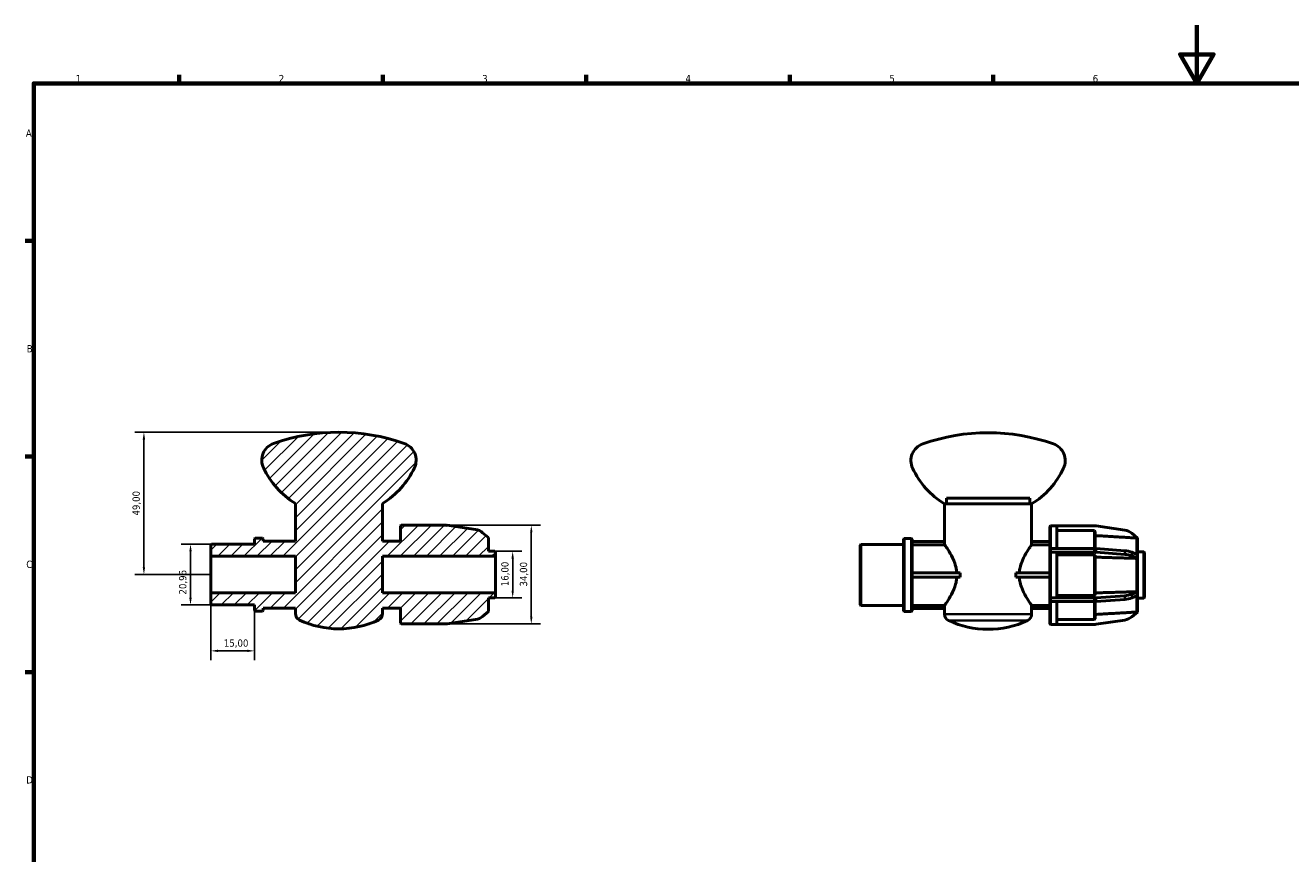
# Model space of a CAD drawing. Header units: millimetres. Extents: x 0 to 906, y 0 to 594.
# Tile 2 of 4: x 17 to 453, y 309 to 594. Entities that reach past the tile are written whole.
import ezdxf

# ---------------------------------------------------------------- set-up
doc = ezdxf.new("R2010")
doc.units = ezdxf.units.MM
for name, color, linetype, lineweight in [('Border (ISO)', 7, 'Continuous', 70), ('Dimension (ISO)', 7, 'Continuous', 25), ('Hatch (ISO)', 7, 'Continuous', 18), ('Visible (ISO)', 7, 'Continuous', 50), ('Visible Narrow (ISO)', 7, 'Continuous', 35)]:
    doc.layers.add(name, color=color, linetype=linetype, lineweight=lineweight)
doc.styles.add('Note Text (ISO)', font='tahoma.ttf')
doc.dimstyles.new('Default (ISO)', dxfattribs={"dimtxt": 2.5, "dimasz": 2.5, "dimexe": 3.175, "dimexo": 0, "dimgap": 0.762, "dimtad": 1, "dimrnd": 1e-08, "dimzin": 0, "dimtxsty": 'Note Text (ISO)', "dimcen": 0.09, "dimdle": 10, "dimclrd": 256, "dimclre": 256, "dimclrt": 232, "dimazin": 0, "dimtfac": 1.40208, "dimtmove": 0, "dimatfit": 3, "dimfxl": 1, "dimtolj": 1, "dimtzin": 0, "dimlwd": -1, "dimlwe": -1, "dimarcsym": 0})

# ---------------------------------------------------------------- blocks, each defined once
blk = doc.blocks.new('Borders Default Border')
at = {"layer": 'Border (ISO)'}
for p, q in [((70.08, 574), (70.08, 576.9)), ((140.17, 574), (140.17, 576.9)), ((210.25, 574), (210.25, 576.9)), ((280.33, 574), (280.33, 576.9)), ((350.42, 574), (350.42, 576.9)), ((20, 519.75), (17.1, 519.75)), ((20, 445.5), (17.1, 445.5)), ((20, 371.25), (17.1, 371.25))]:
    blk.add_line(p, q, dxfattribs=at)
at = {"layer": 'Border (ISO)', "flags": 128}
for points in [[(420.5, 594), (420.5, 574), (414.73, 584), (426.27, 584), (420.5, 574)], [(20, 20), (20, 574), (821, 574), (821, 20), (20, 20)]]:
    blk.add_lwpolyline(points, dxfattribs=at)
at = {"layer": 'Border (ISO)', "color": 232, "true_color": 0xca0064, "char_height": 2.5, "attachment_point": 7, "style": 'Note Text (ISO)'}
for s, insert in [('1', (34.48, 574.4)), ('2', (104.37, 574.4)), ('3', (174.43, 574.35)), ('4', (244.42, 574.4)), ('5', (314.64, 574.35)), ('6', (384.66, 574.35)), ('A', (17.29, 555.62)), ('B', (17.59, 481.37)), ('C', (17.43, 407.08)), ('D', (17.43, 332.88))]:
    blk.add_mtext(s, dxfattribs=dict(at, insert=insert))
blk = doc.blocks.new('*D7')
at = {"layer": 'Defpoints', "color": 0, "transparency": 16777216}
for p in [(125.1, 453.85), (57.94, 404.85), (81, 404.85)]:
    blk.add_point(p, dxfattribs=at)
at = {"layer": 'Dimension (ISO)', "transparency": 16777216}
for p, q in [((125.1, 453.85), (54.77, 453.85)), ((57.94, 451.35), (57.94, 407.35)), ((81, 404.85), (54.77, 404.85))]:
    blk.add_line(p, q, dxfattribs=at)
for points in [[(57.53, 451.35), (58.36, 451.35), (57.94, 453.85)], [(57.53, 407.35), (58.36, 407.35), (57.94, 404.85)]]:
    blk.add_solid(points, dxfattribs=at)
at = {"layer": 'Dimension (ISO)', "color": 232, "true_color": 0xca0064, "transparency": 16777216, "insert": (54.01, 425.18), "char_height": 2.5, "attachment_point": 1, "rotation": 90, "style": 'Note Text (ISO)'}
blk.add_mtext('\\A1;49,00', dxfattribs=at)
blk = doc.blocks.new('*D8')
at = {"layer": 'Defpoints', "color": 0, "transparency": 16777216}
for p in [(161.64, 421.85), (161.64, 387.85), (191.33, 387.85)]:
    blk.add_point(p, dxfattribs=at)
at = {"layer": 'Dimension (ISO)', "transparency": 16777216}
for p, q in [((161.64, 421.85), (194.51, 421.85)), ((191.33, 419.35), (191.33, 390.35)), ((161.64, 387.85), (194.51, 387.85))]:
    blk.add_line(p, q, dxfattribs=at)
for points in [[(190.92, 419.35), (191.75, 419.35), (191.33, 421.85)], [(190.92, 390.35), (191.75, 390.35), (191.33, 387.85)]]:
    blk.add_solid(points, dxfattribs=at)
at = {"layer": 'Dimension (ISO)', "color": 232, "true_color": 0xca0064, "transparency": 16777216, "insert": (187.4, 400.73), "char_height": 2.5, "attachment_point": 1, "rotation": 90, "style": 'Note Text (ISO)'}
blk.add_mtext('\\A1;34,00', dxfattribs=at)
blk = doc.blocks.new('*D9')
at = {"layer": 'Defpoints', "color": 0, "transparency": 16777216}
for p in [(81, 398.55), (96, 392.52), (96, 378.57)]:
    blk.add_point(p, dxfattribs=at)
at = {"layer": 'Dimension (ISO)', "transparency": 16777216}
for p, q in [((81, 398.55), (81, 375.4)), ((96, 392.52), (96, 375.4)), ((83.5, 378.57), (93.5, 378.57))]:
    blk.add_line(p, q, dxfattribs=at)
for points in [[(83.5, 378.99), (83.5, 378.15), (81, 378.57)], [(93.5, 378.99), (93.5, 378.15), (96, 378.57)]]:
    blk.add_solid(points, dxfattribs=at)
at = {"layer": 'Dimension (ISO)', "color": 232, "true_color": 0xca0064, "transparency": 16777216, "insert": (85.48, 382.5), "char_height": 2.5, "attachment_point": 1, "style": 'Note Text (ISO)'}
blk.add_mtext('\\A1;15,00', dxfattribs=at)
blk = doc.blocks.new('*D10')
at = {"layer": 'Defpoints', "color": 0, "transparency": 16777216}
for p in [(178.75, 412.85), (178.75, 396.85), (184.93, 396.85)]:
    blk.add_point(p, dxfattribs=at)
at = {"layer": 'Dimension (ISO)', "transparency": 16777216}
for p, q in [((178.75, 412.85), (188.1, 412.85)), ((184.93, 410.35), (184.93, 399.35)), ((178.75, 396.85), (188.1, 396.85))]:
    blk.add_line(p, q, dxfattribs=at)
for points in [[(184.51, 410.35), (185.34, 410.35), (184.93, 412.85)], [(184.51, 399.35), (185.34, 399.35), (184.93, 396.85)]]:
    blk.add_solid(points, dxfattribs=at)
at = {"layer": 'Dimension (ISO)', "color": 232, "true_color": 0xca0064, "transparency": 16777216, "insert": (180.99, 400.83), "char_height": 2.5, "attachment_point": 1, "rotation": 90, "style": 'Note Text (ISO)'}
blk.add_mtext('\\A1;16,00', dxfattribs=at)
blk = doc.blocks.new('*D11')
at = {"layer": 'Defpoints', "color": 0, "transparency": 16777216}
for p in [(81.25, 415.33), (73.99, 394.37), (81.25, 394.37)]:
    blk.add_point(p, dxfattribs=at)
at = {"layer": 'Dimension (ISO)', "transparency": 16777216}
for p, q in [((81.25, 415.33), (70.81, 415.33)), ((73.99, 412.83), (73.99, 396.87)), ((81.25, 394.37), (70.81, 394.37))]:
    blk.add_line(p, q, dxfattribs=at)
for points in [[(73.57, 412.83), (74.41, 412.83), (73.99, 415.33)], [(73.57, 396.87), (74.41, 396.87), (73.99, 394.37)]]:
    blk.add_solid(points, dxfattribs=at)
at = {"layer": 'Dimension (ISO)', "color": 232, "true_color": 0xca0064, "transparency": 16777216, "insert": (70.05, 397.98), "char_height": 2.5, "attachment_point": 1, "rotation": 90, "style": 'Note Text (ISO)'}
blk.add_mtext('\\A1;20,96', dxfattribs=at)

msp = doc.modelspace()

# ---------------------------------------------------------------- hatches: boundary and pattern name
at = {"layer": 'Hatch (ISO)'}
h = msp.add_hatch(dxfattribs=at)
h.set_pattern_fill('ANSI31', color=256, scale=25.4, style=0)
h.set_pattern_definition([(45, (0, 0), (-2.245064, 2.245064), [])])
edge = h.paths.add_edge_path()
edge.add_line((179, 412.605), (178.755, 412.85))
edge.add_line((178.755, 412.85), (176.55, 412.85))
edge.add_line((176.55, 412.85), (176.55, 417.6))
edge.add_line((176.55, 417.6), (174.588, 419.246))
edge.add_ellipse((171.439, 415.492), major_axis=(3.15, 3.754), ratio=1, start_angle=0, end_angle=31.54084)
edge.add_line((172.16, 420.339), (162.358, 421.797))
edge.add_ellipse((161.638, 416.95), major_axis=(0.721, 4.847), ratio=1, start_angle=0, end_angle=8.45916)
edge.add_line((161.638, 421.85), (146.578, 421.85))
edge.add_line((146.578, 421.85), (146.333, 421.605))
edge.add_line((146.333, 421.605), (146.333, 416.375))
edge.add_line((146.333, 416.375), (140.1, 416.375))
edge.add_line((140.1, 416.375), (140.1, 429.35))
edge.add_ellipse((125.1, 453.85), major_axis=(15, -24.5), ratio=1, start_angle=0, end_angle=33.35543)
edge.add_ellipse((145.567, 444.233), major_axis=(5.533, -2.6), ratio=1, start_angle=0, end_angle=95.74221)
edge.add_ellipse((125.1, 386.197), major_axis=(22.5, 63.801), ratio=1, start_angle=0, end_angle=38.85105)
edge.add_ellipse((104.633, 444.233), major_axis=(-2.033, 5.766), ratio=1, start_angle=0, end_angle=95.74221)
edge.add_ellipse((125.1, 453.85), major_axis=(-26, -12.217), ratio=1, start_angle=0, end_angle=33.35543)
edge.add_line((110.1, 429.35), (110.1, 416.375))
edge.add_line((110.1, 416.375), (99, 416.375))
edge.add_line((99, 416.375), (99, 417.178))
edge.add_line((99, 417.178), (98.755, 417.423))
edge.add_line((98.755, 417.423), (96.245, 417.423))
edge.add_line((96.245, 417.423), (96, 417.178))
edge.add_line((96, 417.178), (96, 415.327))
edge.add_line((96, 415.327), (81.245, 415.327))
edge.add_line((81.245, 415.327), (81, 415.082))
edge.add_line((81, 415.082), (81, 411.146))
edge.add_line((81, 411.146), (110.1, 411.146))
edge.add_line((110.1, 411.146), (110.1, 398.554))
edge.add_line((110.1, 398.554), (81, 398.554))
edge.add_line((81, 398.554), (81, 394.617))
edge.add_line((81, 394.618), (81.245, 394.373))
edge.add_line((81.245, 394.373), (96, 394.373))
edge.add_line((96, 394.373), (96, 392.522))
edge.add_line((96, 392.522), (96.245, 392.277))
edge.add_line((96.245, 392.277), (98.755, 392.277))
edge.add_line((98.755, 392.277), (99, 392.522))
edge.add_line((99, 392.522), (99, 393.325))
edge.add_line((99, 393.325), (110.1, 393.325))
edge.add_line((110.1, 393.325), (110.1, 391.403))
edge.add_ellipse((112.55, 391.403), major_axis=(-2.45, 0), ratio=1, start_angle=0, end_angle=64.82271)
edge.add_ellipse((125.1, 418.1), major_axis=(-13.592, -28.915), ratio=1, start_angle=0, end_angle=50.35458)
edge.add_ellipse((137.65, 391.403), major_axis=(1.042, -2.217), ratio=1, start_angle=0, end_angle=64.82271)
edge.add_line((140.1, 391.403), (140.1, 393.325))
edge.add_line((140.1, 393.325), (146.333, 393.325))
edge.add_line((146.333, 393.325), (146.333, 388.095))
edge.add_line((146.333, 388.095), (146.578, 387.85))
edge.add_line((146.578, 387.85), (161.638, 387.85))
edge.add_ellipse((161.638, 392.75), major_axis=(0, -4.9), ratio=1, start_angle=0, end_angle=8.45916)
edge.add_line((162.358, 387.903), (172.16, 389.361))
edge.add_ellipse((171.439, 394.208), major_axis=(0.721, -4.847), ratio=1, start_angle=0, end_angle=31.54084)
edge.add_line((174.588, 390.454), (176.55, 392.1))
edge.add_line((176.55, 392.1), (176.55, 396.85))
edge.add_line((176.55, 396.85), (178.755, 396.85))
edge.add_line((178.755, 396.85), (179, 397.095))
edge.add_line((179, 397.095), (179, 398.554))
edge.add_line((179, 398.554), (140.1, 398.554))
edge.add_line((140.1, 398.554), (140.1, 411.146))
edge.add_line((140.1, 411.146), (179, 411.146))
edge.add_line((179, 411.146), (179, 412.605))

# ---------------------------------------------------------------- linework, layer by layer
at = {"layer": 'Visible (ISO)'}
for p, q in [((110.1, 429.35), (110.1, 416.375)), ((140.1, 416.375), (140.1, 429.35)), ((333.631, 429.182), (333.631, 416.208)), ((333.631, 429.182), (333.765, 429.182)), ((333.765, 429.182), (363.497, 429.182)), ((362.993, 431.182), (334.27, 431.182)), ((334.27, 429.182), (334.27, 431.182)), ((362.993, 431.182), (362.993, 429.182)), ((363.631, 429.182), (363.497, 429.182)), ((363.631, 429.182), (363.631, 416.208)), ((146.578, 421.85), (146.333, 421.605)), ((146.333, 421.605), (146.333, 416.375)), ((161.638, 421.85), (146.578, 421.85)), ((172.16, 420.339), (162.358, 421.797)), ((176.55, 417.6), (174.588, 419.246)), ((370.11, 421.682), (369.865, 421.437)), ((370.11, 421.666), (369.865, 421.421)), ((369.865, 421.437), (369.865, 421.421)), ((369.865, 413.696), (369.865, 421.421)), ((385.169, 421.682), (370.11, 421.682)), ((370.11, 421.666), (370.11, 413.819)), ((372.315, 421.666), (370.11, 421.666)), ((372.315, 413.819), (372.315, 421.666)), ((385.286, 419.965), (372.315, 419.965)), ((385.286, 413.818), (385.286, 419.965)), ((385.531, 419.719), (385.286, 419.965)), ((385.531, 419.719), (385.531, 413.812)), ((395.691, 420.171), (385.89, 421.629)), ((400.081, 417.432), (398.12, 419.078)), ((81.245, 415.327), (81, 415.082)), ((81, 415.082), (81, 411.146)), ((96, 415.327), (81.245, 415.327)), ((96.245, 417.423), (96, 417.178)), ((96, 417.178), (96, 415.327)), ((98.755, 417.423), (96.245, 417.423)), ((99, 417.178), (98.755, 417.423)), ((99, 416.375), (99, 417.178)), ((110.1, 416.375), (99, 416.375)), ((146.333, 416.375), (140.1, 416.375)), ((176.55, 412.85), (176.55, 417.6)), ((304.531, 414.915), (304.776, 415.16)), ((304.531, 394.45), (304.531, 414.915)), ((304.776, 415.16), (304.776, 394.205)), ((304.776, 415.16), (319.531, 415.16)), ((319.531, 417.01), (319.776, 417.255)), ((319.531, 392.354), (319.531, 417.01)), ((319.776, 417.255), (319.776, 392.109)), ((319.776, 417.255), (322.286, 417.255)), ((322.286, 392.109), (322.286, 417.255)), ((322.531, 417.01), (322.286, 417.255)), ((322.531, 417.01), (322.531, 392.354)), ((333.649, 416.208), (322.531, 416.208)), ((333.649, 415.134), (322.531, 415.134)), ((333.649, 416.208), (333.649, 415.134)), ((363.613, 415.134), (363.613, 416.208)), ((369.865, 416.208), (363.613, 416.208)), ((369.865, 415.134), (363.613, 415.134)), ((399.837, 411.796), (399.837, 417.425)), ((400.081, 417.166), (399.837, 417.425)), ((400.081, 417.166), (400.081, 417.432)), ((400.081, 417.166), (400.081, 411.694)), ((81, 411.146), (110.1, 411.146)), ((81, 398.554), (81, 411.146)), ((110.1, 411.146), (110.1, 398.554)), ((140.1, 398.554), (140.1, 411.146)), ((140.1, 411.146), (179, 411.146)), ((178.755, 412.85), (176.55, 412.85)), ((179, 412.605), (178.755, 412.85)), ((179, 411.146), (179, 412.605)), ((179, 398.554), (179, 411.146)), ((369.865, 413.696), (370.11, 413.819)), ((369.865, 412.423), (369.865, 413.696)), ((370.11, 412.546), (369.865, 412.423)), ((370.11, 412.538), (369.865, 412.415)), ((369.865, 412.423), (369.865, 412.415)), ((369.865, 396.949), (369.865, 412.415)), ((370.11, 413.819), (370.11, 412.546)), ((370.11, 413.819), (385.169, 413.819)), ((385.169, 412.546), (370.11, 412.546)), ((372.315, 412.538), (370.11, 412.538)), ((370.11, 412.538), (370.11, 396.827)), ((372.315, 396.827), (372.315, 412.538)), ((385.286, 411.687), (372.315, 411.687)), ((385.531, 411.564), (385.286, 411.687)), ((385.286, 397.678), (385.286, 411.687)), ((385.531, 411.564), (385.531, 397.8)), ((385.89, 413.792), (395.691, 413.063)), ((395.691, 411.79), (385.89, 412.519)), ((398.12, 412.517), (400.081, 411.694)), ((400.081, 410.421), (398.12, 411.244)), ((400.081, 410.287), (399.837, 410.417)), ((399.837, 398.947), (399.837, 410.417)), ((400.081, 412.682), (402.286, 412.682)), ((400.081, 410.421), (400.081, 411.694)), ((400.081, 410.287), (400.081, 410.421)), ((400.081, 410.287), (400.081, 399.077)), ((402.286, 396.682), (402.286, 412.682)), ((402.531, 412.437), (402.286, 412.682)), ((402.531, 412.437), (402.531, 396.927)), ((322.531, 405.417), (339.031, 405.417)), ((339.031, 405.417), (339.031, 403.947)), ((358.232, 405.417), (369.865, 405.417)), ((358.232, 403.947), (358.232, 405.417)), ((339.031, 403.947), (322.531, 403.947)), ((369.865, 403.947), (358.232, 403.947)), ((110.1, 398.554), (81, 398.554)), ((81, 398.554), (81, 394.618)), ((179, 398.554), (140.1, 398.554)), ((176.55, 392.1), (176.55, 396.85)), ((176.55, 396.85), (178.755, 396.85)), ((178.755, 396.85), (179, 397.095)), ((179, 397.095), (179, 398.554)), ((369.865, 396.949), (369.865, 396.941)), ((369.865, 396.949), (370.11, 396.827)), ((369.865, 395.668), (369.865, 396.941)), ((369.865, 396.941), (370.11, 396.819)), ((370.11, 396.827), (372.315, 396.827)), ((370.11, 396.819), (370.11, 395.546)), ((370.11, 396.819), (385.169, 396.819)), ((372.315, 397.678), (385.286, 397.678)), ((385.286, 397.678), (385.531, 397.8)), ((385.89, 396.846), (395.691, 397.574)), ((398.12, 398.121), (400.081, 398.944)), ((400.081, 397.671), (398.12, 396.848)), ((399.837, 398.947), (400.081, 399.077)), ((399.837, 391.939), (399.837, 397.568)), ((400.081, 398.944), (400.081, 399.077)), ((400.081, 397.671), (400.081, 398.944)), ((400.081, 397.671), (400.081, 392.199)), ((400.081, 396.682), (402.286, 396.682)), ((402.531, 396.927), (402.286, 396.682)), ((81, 394.618), (81.245, 394.373)), ((81.245, 394.373), (96, 394.373)), ((96, 394.373), (96, 392.522)), ((96, 392.522), (96.245, 392.277)), ((96.245, 392.277), (98.755, 392.277)), ((98.755, 392.277), (99, 392.522)), ((99, 392.522), (99, 393.325)), ((99, 393.325), (110.1, 393.325)), ((110.1, 393.325), (110.1, 391.403)), ((140.1, 391.403), (140.1, 393.325)), ((140.1, 393.325), (146.333, 393.325)), ((146.333, 393.325), (146.333, 388.095)), ((304.531, 394.45), (304.776, 394.205)), ((304.776, 394.205), (319.531, 394.205)), ((319.531, 392.354), (319.776, 392.109)), ((322.531, 392.354), (322.286, 392.109)), ((322.531, 394.231), (333.649, 394.231)), ((322.531, 393.157), (333.649, 393.157)), ((333.631, 393.157), (333.631, 391.235)), ((333.649, 394.231), (333.649, 393.157)), ((363.613, 393.157), (363.613, 394.231)), ((363.613, 394.231), (369.865, 394.231)), ((363.613, 393.157), (369.865, 393.157)), ((363.631, 393.157), (363.631, 391.235)), ((370.11, 395.546), (369.865, 395.668)), ((369.865, 387.943), (369.865, 395.668)), ((385.169, 395.546), (370.11, 395.546)), ((370.11, 395.546), (370.11, 387.698)), ((372.315, 387.698), (372.315, 395.546)), ((385.286, 389.4), (385.286, 395.546)), ((385.531, 395.553), (385.531, 389.645)), ((395.691, 396.301), (385.89, 395.572)), ((399.837, 391.939), (400.081, 392.199)), ((400.081, 391.932), (400.081, 392.199)), ((146.333, 388.095), (146.578, 387.85)), ((146.578, 387.85), (161.638, 387.85)), ((162.358, 387.903), (172.16, 389.361)), ((174.588, 390.454), (176.55, 392.1)), ((319.776, 392.109), (322.286, 392.109)), ((369.865, 387.943), (369.865, 387.927)), ((369.865, 387.943), (370.11, 387.698)), ((369.865, 387.927), (370.11, 387.682)), ((372.315, 389.4), (385.286, 389.4)), ((385.286, 389.4), (385.531, 389.645)), ((385.89, 387.736), (395.691, 389.193)), ((398.12, 390.286), (400.081, 391.932)), ((370.11, 387.698), (372.315, 387.698)), ((370.11, 387.682), (385.169, 387.682))]:
    msp.add_line(p, q, dxfattribs=at)
for centre, radius, start, end in [((125.1, 386.197), 67.653, 70.57447, 109.42553), ((348.631, 386.03), 67.653, 70.57447, 109.42553), ((104.633, 444.233), 6.114, 109.42553, 205.16773), ((145.567, 444.233), 6.114, 334.83227, 70.57447), ((328.165, 444.066), 6.114, 109.42553, 205.16773), ((369.098, 444.066), 6.114, 334.83227, 70.57447), ((125.1, 453.85), 28.727, 205.16773, 238.52316), ((125.1, 453.85), 28.727, 301.47684, 334.83227), ((348.631, 453.682), 28.727, 205.16773, 238.52316), ((348.631, 453.682), 28.727, 301.47684, 334.83227), ((161.638, 416.95), 4.9, 81.54084, 90), ((171.439, 415.492), 4.9, 50, 81.54084), ((385.169, 416.782), 4.9, 81.54084, 90), ((394.97, 415.325), 4.9, 50, 81.54084), ((112.55, 391.403), 2.45, 180, 244.82271), ((125.1, 418.1), 31.95, 244.82271, 295.17729), ((137.65, 391.403), 2.45, 295.17729, 0), ((161.638, 392.75), 4.9, 270, 278.45916), ((171.439, 394.208), 4.9, 278.45916, 310), ((336.081, 391.235), 2.45, 180, 244.82271), ((348.631, 417.933), 31.95, 244.82271, 295.17729), ((361.181, 391.235), 2.45, 295.17729, 0), ((394.97, 394.04), 4.9, 278.45916, 310), ((385.169, 392.582), 4.9, 270, 278.45916)]:
    msp.add_arc(centre, radius, start, end, dxfattribs=at)
for centre, major_axis, start_param, end_param in [((385.169, 411.369), (-4.9, 0), 4.5647488, 4.712389), ((385.169, 410.096), (4.9, 0), 1.4231562, 1.5707963), ((394.97, 410.64), (-4.9, 0), 4.0142573, 4.5647488), ((394.97, 409.367), (4.9, 0), 0.8726646, 1.4231562), ((385.169, 399.269), (-4.9, 0), 1.5707963, 1.7184365), ((394.97, 399.998), (-4.9, 0), 1.7184365, 2.268928), ((394.97, 398.725), (4.9, 0), 4.8600291, 5.4105207), ((385.169, 397.996), (4.9, 0), 4.712389, 4.8600291)]:
    msp.add_ellipse(centre, major_axis=major_axis, ratio=0.5, start_param=start_param, end_param=end_param, dxfattribs=at)
for points, knots in [([(337.872, 405.417), (337.841, 405.869), (337.782, 406.32), (337.566, 407.452), (337.375, 408.123), (336.695, 410.037), (336.106, 411.181), (335.079, 412.989), (334.56, 413.789), (333.898, 414.779), (333.705, 415.054), (333.649, 415.134)], [0.0732934, 0.0732934, 0.0732934, 0.0732934, 0.2081416, 0.2081416, 0.4162832, 0.4162832, 0.8325665, 0.8325665, 1.2429771, 1.2429771, 1.5803472, 1.5803472, 1.5803472, 1.5803472]), ([(363.613, 415.134), (363.557, 415.054), (363.364, 414.779), (362.702, 413.789), (362.184, 412.989), (361.157, 411.181), (360.567, 410.037), (359.888, 408.123), (359.696, 407.452), (359.481, 406.32), (359.421, 405.869), (359.391, 405.417)], [5.033204, 5.033204, 5.033204, 5.033204, 5.3705741, 5.3705741, 5.7809848, 5.7809848, 6.197268, 6.197268, 6.4054096, 6.4054096, 6.5402578, 6.5402578, 6.5402578, 6.5402578]), ([(333.649, 394.231), (333.705, 394.311), (333.898, 394.585), (334.56, 395.575), (335.079, 396.376), (336.106, 398.184), (336.695, 399.328), (337.375, 401.241), (337.566, 401.913), (337.782, 403.045), (337.841, 403.496), (337.872, 403.947)], [5.033204, 5.033204, 5.033204, 5.033204, 5.3705741, 5.3705741, 5.7809848, 5.7809848, 6.197268, 6.197268, 6.4054096, 6.4054096, 6.5402578, 6.5402578, 6.5402578, 6.5402578]), ([(359.391, 403.947), (359.421, 403.496), (359.481, 403.045), (359.696, 401.913), (359.888, 401.241), (360.567, 399.328), (361.157, 398.184), (362.184, 396.376), (362.702, 395.575), (363.364, 394.585), (363.557, 394.311), (363.613, 394.231)], [0.0732934, 0.0732934, 0.0732934, 0.0732934, 0.2081416, 0.2081416, 0.4162832, 0.4162832, 0.8325665, 0.8325665, 1.2429771, 1.2429771, 1.5803472, 1.5803472, 1.5803472, 1.5803472])]:
    msp.add_open_spline(points, degree=3, knots=knots, dxfattribs=at)
for points, weights in [([(399.837, 417.425), (392.911, 417.831), (385.531, 418.262)], [1, 1.00050435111, 1]), ([(399.837, 410.417), (392.911, 410.62), (385.531, 410.836)], [1, 1.00050435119, 1]), ([(385.531, 398.529), (392.911, 398.745), (399.837, 398.947)], [1, 1.00050435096, 1]), ([(385.531, 391.102), (392.911, 391.534), (399.837, 391.939)], [1, 1.00050435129, 1])]:
    msp.add_rational_spline(points, weights, degree=2, dxfattribs=at)
at = {"layer": 'Visible Narrow (ISO)'}
for p, q in [((385.169, 413.755), (385.169, 412.609)), ((385.89, 412.583), (385.89, 413.729)), ((395.691, 413), (395.691, 411.854)), ((398.12, 411.307), (398.12, 412.453)), ((385.169, 396.755), (385.169, 395.609)), ((385.89, 395.636), (385.89, 396.782)), ((395.691, 397.511), (395.691, 396.365)), ((398.12, 396.911), (398.12, 398.057)), ((333.816, 391.235), (363.447, 391.235)), ((362.056, 389.018), (335.206, 389.018))]:
    msp.add_line(p, q, dxfattribs=at)

# ---------------------------------------------------------------- block references
msp.add_blockref('Borders Default Border', (0, 0))

# ---------------------------------------------------------------- dimensions: what is measured, and where the dimension line sits
at = {"layer": 'Dimension (ISO)'}
for base, p1, p2, angle, picture, middle in [((57.943, 404.85), (125.1, 453.85), (81, 404.85), 90, '*D7', (57.943, 429.35)), ((191.332, 387.85), (161.638, 421.85), (161.638, 387.85), 90, '*D8', (191.332, 404.85)), ((73.988, 394.373), (81.245, 415.327), (81.245, 394.373), 270, '*D11', (73.988, 402.107)), ((184.926, 396.85), (178.755, 412.85), (178.755, 396.85), 90, '*D10', (184.926, 404.85)), ((96, 378.571), (81, 398.554), (96, 392.522), 180, '*D9', (89.5, 378.571))]:
    dim = msp.add_linear_dim(base=base, p1=p1, p2=p2, angle=angle, dimstyle='Default (ISO)', override={"dimdec": 2, "dimtp": 0, "dimtm": 0, "dimtdec": 2, "dimtofl": 0, "dimatfit": 1}, dxfattribs=at)
    dim.commit()
    dim.dimension.update_dxf_attribs({"geometry": picture, "text_midpoint": middle, "dimtype": 160})

doc.saveas('drawing.dxf')
